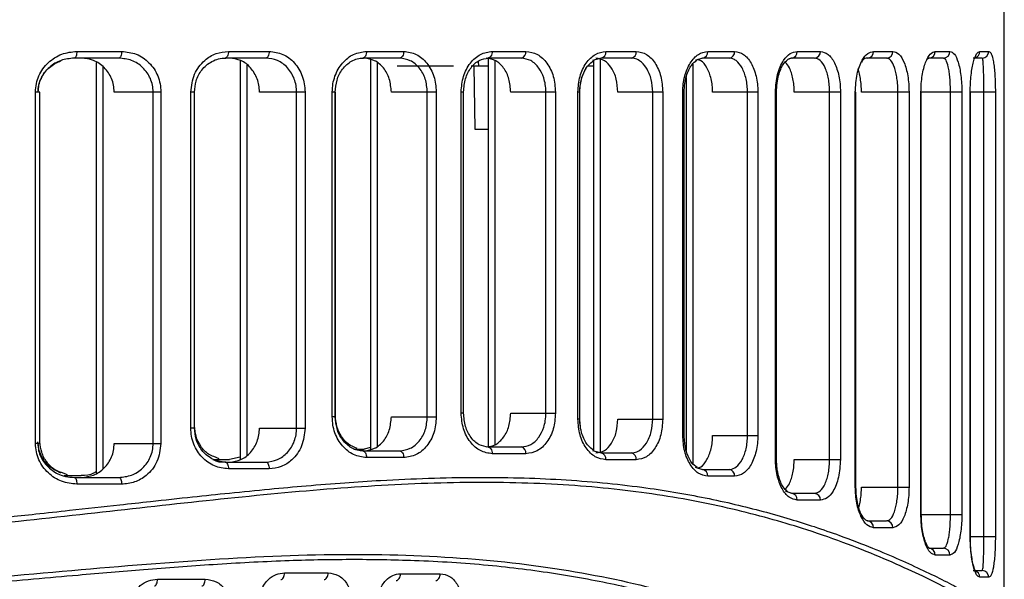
# Model space of a CAD drawing. Header units: millimetres. Extents: x 131 to 434, y 5 to 217.
# Tile 7 of 10: x 220 to 264, y 55 to 79. Entities that reach past the tile are written whole.
import ezdxf

# ---------------------------------------------------------------- set-up
doc = ezdxf.new("R2010")
doc.units = ezdxf.units.MM

msp = doc.modelspace()

# ---------------------------------------------------------------- linework, layer by layer
at = {"color": 7, "linetype": 'Continuous', "lineweight": 25}
for p, q in [((263.959, 53.121), (263.959, 83.181)), ((224.73, 77.681), (222.756, 77.681)), ((222.87, 77.981), (224.853, 77.981)), ((231.24, 77.681), (229.441, 77.681)), ((229.586, 77.981), (231.393, 77.981)), ((237.172, 77.681), (235.533, 77.681)), ((235.706, 77.981), (237.352, 77.981)), ((242.563, 77.681), (241.077, 77.681)), ((241.098, 77.681), (241.098, 60.466)), ((241.274, 77.981), (242.767, 77.981)), ((246.092, 77.681), (245.718, 77.572)), ((246.055, 77.67), (246.055, 60.211)), ((247.428, 77.681), (246.092, 77.681)), ((246.312, 77.981), (247.655, 77.981)), ((250.581, 77.681), (250.266, 77.575)), ((251.765, 77.681), (250.581, 77.681)), ((250.821, 77.981), (252.011, 77.981)), ((254.527, 77.681), (254.374, 77.62)), ((255.551, 77.681), (254.527, 77.681)), ((254.786, 77.981), (255.814, 77.981)), ((258.742, 77.681), (257.894, 77.681)), ((258.168, 77.981), (259.019, 77.981)), ((260.616, 77.681), (260.554, 77.639)), ((261.261, 77.681), (260.616, 77.681)), ((260.902, 77.981), (261.55, 77.981)), ((262.978, 77.681), (262.58, 77.681)), ((262.875, 77.981), (263.274, 77.981)), ((223.733, 77.492), (223.733, 59.307)), ((224.026, 77.297), (224.026, 59.502)), ((230.106, 77.577), (230.106, 59.902)), ((230.398, 77.375), (230.398, 60.104)), ((235.883, 77.612), (235.883, 60.363)), ((236.176, 77.474), (236.176, 60.501)), ((239.551, 77.331), (237.059, 77.331)), ((241.098, 77.331), (240.342, 77.331)), ((240.459, 77.331), (240.508, 74.531)), ((240.654, 77.542), (240.659, 77.331)), ((241.391, 77.576), (241.391, 60.571)), ((245.762, 77.331), (245.504, 77.331)), ((245.762, 77.584), (245.762, 60.297)), ((250.156, 77.417), (250.156, 59.736)), ((252.431, 77.331), (252.428, 77.331)), ((249.863, 76.821), (249.863, 60.331)), ((221.039, 60.618), (221.039, 76.181)), ((221.237, 76.181), (221.039, 76.181)), ((221.232, 60.618), (221.232, 76.181)), ((221.237, 60.7), (221.237, 76.181)), ((226.593, 76.181), (224.524, 76.181)), ((226.25, 60.618), (226.25, 76.181)), ((226.593, 76.181), (226.593, 60.618)), ((227.918, 61.298), (227.918, 76.181)), ((228.085, 76.181), (227.918, 76.181)), ((228.081, 61.298), (228.081, 76.181)), ((228.085, 61.408), (228.085, 76.181)), ((232.979, 76.181), (230.96, 76.181)), ((232.606, 61.298), (232.606, 76.181)), ((232.979, 76.181), (232.979, 61.298)), ((234.186, 61.794), (234.186, 76.181)), ((234.324, 76.181), (234.186, 76.181)), ((234.321, 61.794), (234.321, 76.181)), ((234.324, 61.873), (234.324, 76.181)), ((238.796, 76.181), (236.805, 76.181)), ((238.397, 61.794), (238.397, 76.181)), ((238.796, 76.181), (238.796, 61.794)), ((239.894, 61.966), (239.894, 76.181)), ((240.006, 76.181), (239.894, 76.181)), ((240.002, 61.966), (240.002, 76.181)), ((240.006, 61.984), (240.006, 76.181)), ((244.074, 76.181), (242.094, 76.181)), ((243.652, 61.966), (243.652, 76.181)), ((244.074, 76.181), (244.074, 61.966)), ((245.067, 61.7), (245.067, 76.181)), ((245.155, 76.181), (245.067, 76.181)), ((245.152, 61.7), (245.152, 76.181)), ((248.826, 76.181), (246.84, 76.181)), ((248.382, 61.7), (248.382, 76.181)), ((248.826, 76.181), (248.826, 61.7)), ((249.713, 60.972), (249.713, 76.181)), ((249.78, 76.181), (249.713, 76.181)), ((249.777, 60.972), (249.777, 76.181)), ((249.78, 60.925), (249.78, 76.181)), ((253.043, 76.181), (251.035, 76.181)), ((252.58, 60.972), (252.58, 76.181)), ((253.043, 76.181), (253.043, 60.972)), ((253.82, 59.914), (253.82, 76.181)), ((253.866, 76.181), (253.82, 76.181)), ((253.866, 59.914), (253.866, 76.181)), ((256.698, 76.181), (254.651, 76.181)), ((256.218, 59.914), (256.218, 76.181)), ((256.698, 76.181), (256.698, 59.914)), ((257.357, 58.691), (257.357, 76.181)), ((257.387, 76.181), (257.357, 76.181)), ((257.387, 58.691), (257.387, 76.181)), ((259.739, 76.181), (257.63, 76.181)), ((259.246, 58.691), (259.246, 76.181)), ((259.739, 76.181), (259.739, 58.691)), ((260.266, 57.481), (260.266, 76.181)), ((262.077, 76.181), (260.266, 76.181)), ((260.283, 57.481), (260.283, 76.181)), ((261.574, 57.481), (261.574, 76.181)), ((262.077, 76.181), (262.077, 57.481)), ((262.449, 56.496), (262.449, 76.181)), ((263.563, 76.181), (262.449, 76.181)), ((262.456, 56.496), (262.456, 76.181)), ((263.052, 56.496), (263.052, 76.181)), ((263.563, 76.181), (263.563, 56.496)), ((240.508, 74.531), (241.101, 74.531)), ((240.002, 61.966), (239.894, 61.966)), ((240.006, 61.984), (240.002, 61.984)), ((242.094, 61.966), (244.074, 61.966)), ((234.321, 61.794), (234.186, 61.794)), ((234.321, 61.873), (234.324, 61.873)), ((236.805, 61.794), (238.796, 61.794)), ((245.152, 61.7), (245.067, 61.7)), ((245.067, 61.675), (245.067, 61.7)), ((245.179, 61.356), (245.155, 61.675)), ((246.84, 61.7), (248.826, 61.7)), ((228.081, 61.298), (227.918, 61.298)), ((228.081, 61.408), (228.085, 61.408)), ((230.96, 61.298), (232.979, 61.298)), ((221.237, 60.7), (221.232, 60.7)), ((249.777, 60.972), (249.713, 60.972)), ((249.795, 60.72), (249.777, 60.972)), ((251.035, 60.972), (253.043, 60.972)), ((221.232, 60.618), (221.039, 60.618)), ((224.524, 60.618), (226.593, 60.618)), ((235.137, 60.373), (235.604, 60.373)), ((235.533, 60.294), (237.172, 60.294)), ((235.886, 60.443), (235.604, 60.373)), ((241.077, 60.466), (242.563, 60.466)), ((245.718, 60.31), (246.092, 60.2)), ((246.092, 60.2), (247.428, 60.2)), ((228.905, 59.908), (229.636, 59.908)), ((229.171, 59.936), (228.936, 60.042)), ((229.441, 59.798), (231.24, 59.798)), ((230.109, 60.012), (229.636, 59.908)), ((237.352, 59.994), (235.706, 59.994)), ((242.767, 60.166), (241.274, 60.166)), ((247.655, 59.9), (246.312, 59.9)), ((253.866, 59.914), (253.82, 59.914)), ((254.651, 59.914), (256.698, 59.914)), ((222.46, 59.226), (222.19, 59.334)), ((231.393, 59.498), (229.586, 59.498)), ((250.265, 59.578), (250.581, 59.472)), ((250.581, 59.472), (251.765, 59.472)), ((222.313, 59.2), (223.067, 59.2)), ((222.756, 59.118), (224.73, 59.118)), ((252.011, 59.172), (250.821, 59.172)), ((224.853, 58.818), (222.87, 58.818)), ((254.255, 58.522), (254.527, 58.414)), ((257.387, 58.691), (257.357, 58.691)), ((257.63, 58.691), (259.739, 58.691)), ((254.527, 58.414), (255.551, 58.414)), ((255.814, 58.114), (254.786, 58.114)), ((257.894, 57.191), (258.742, 57.191)), ((260.266, 57.481), (262.077, 57.481)), ((259.019, 56.891), (258.168, 56.891)), ((262.449, 56.496), (263.563, 56.496)), ((260.616, 55.981), (261.261, 55.981)), ((261.55, 55.681), (260.902, 55.681)), ((262.58, 54.996), (262.978, 54.996)), ((226.447, 54.615), (228.558, 54.615)), ((232.07, 54.897), (234.001, 54.897)), ((237.21, 54.856), (238.971, 54.856)), ((263.274, 54.696), (262.875, 54.696))]:
    msp.add_line(p, q, dxfattribs=at)
at = {"color": 7, "linetype": 'Continuous', "lineweight": 25, "flags": 128}
for points in [[(222.87, 77.981), (222.868, 77.923), (222.861, 77.866), (222.851, 77.814), (222.837, 77.769), (222.819, 77.732), (222.799, 77.704), (222.778, 77.687), (222.756, 77.681)], [(224.853, 77.981), (224.851, 77.923), (224.844, 77.866), (224.833, 77.814), (224.817, 77.769), (224.798, 77.732), (224.777, 77.704), (224.754, 77.687), (224.73, 77.681)], [(229.586, 77.981), (229.583, 77.923), (229.575, 77.866), (229.561, 77.814), (229.543, 77.769), (229.521, 77.732), (229.496, 77.704), (229.469, 77.687), (229.441, 77.681)], [(231.393, 77.981), (231.39, 77.923), (231.381, 77.866), (231.367, 77.814), (231.348, 77.769), (231.325, 77.732), (231.298, 77.704), (231.27, 77.687), (231.24, 77.681)], [(235.706, 77.981), (235.703, 77.923), (235.693, 77.866), (235.677, 77.814), (235.655, 77.769), (235.629, 77.732), (235.599, 77.704), (235.567, 77.687), (235.533, 77.681)], [(237.352, 77.981), (237.349, 77.923), (237.338, 77.866), (237.322, 77.814), (237.299, 77.769), (237.272, 77.732), (237.241, 77.704), (237.207, 77.687), (237.172, 77.681)], [(241.274, 77.981), (241.271, 77.923), (241.259, 77.866), (241.241, 77.814), (241.217, 77.769), (241.187, 77.732), (241.152, 77.704), (241.115, 77.687), (241.077, 77.681)], [(235.533, 60.294), (235.567, 60.288), (235.599, 60.271), (235.629, 60.243), (235.655, 60.206), (235.677, 60.16), (235.693, 60.108), (235.703, 60.052), (235.706, 59.994)], [(237.172, 60.294), (237.207, 60.288), (237.241, 60.271), (237.272, 60.243), (237.299, 60.206), (237.322, 60.16), (237.338, 60.108), (237.349, 60.052), (237.352, 59.994)], [(241.077, 60.466), (241.115, 60.46), (241.152, 60.443), (241.187, 60.415), (241.217, 60.378), (241.241, 60.333), (241.259, 60.281), (241.271, 60.224), (241.274, 60.166)], [(229.441, 59.798), (229.469, 59.792), (229.496, 59.775), (229.521, 59.747), (229.543, 59.71), (229.561, 59.665), (229.575, 59.613), (229.583, 59.556), (229.586, 59.498)], [(231.24, 59.798), (231.27, 59.792), (231.298, 59.775), (231.325, 59.747), (231.348, 59.71), (231.367, 59.665), (231.381, 59.613), (231.39, 59.556), (231.393, 59.498)], [(222.756, 59.118), (222.778, 59.112), (222.799, 59.095), (222.819, 59.067), (222.837, 59.03), (222.851, 58.984), (222.861, 58.933), (222.868, 58.876), (222.87, 58.818)], [(224.73, 59.118), (224.754, 59.112), (224.777, 59.095), (224.798, 59.067), (224.817, 59.03), (224.833, 58.984), (224.844, 58.933), (224.851, 58.876), (224.853, 58.818)], [(226.308, 54.315), (226.335, 54.321), (226.361, 54.338), (226.385, 54.366), (226.406, 54.403), (226.423, 54.448), (226.436, 54.5), (226.444, 54.557), (226.447, 54.615)], [(228.408, 54.315), (228.437, 54.321), (228.465, 54.338), (228.491, 54.366), (228.514, 54.403), (228.532, 54.448), (228.546, 54.5), (228.555, 54.557), (228.558, 54.615)], [(231.904, 54.597), (231.936, 54.602), (231.967, 54.62), (231.996, 54.647), (232.021, 54.685), (232.042, 54.73), (232.057, 54.782), (232.067, 54.838), (232.07, 54.897)], [(233.825, 54.597), (233.86, 54.602), (233.893, 54.62), (233.923, 54.647), (233.949, 54.685), (233.971, 54.73), (233.988, 54.782), (233.998, 54.838), (234.001, 54.897)], [(237.019, 54.556), (237.057, 54.562), (237.092, 54.579), (237.125, 54.607), (237.154, 54.644), (237.178, 54.69), (237.196, 54.741), (237.206, 54.798), (237.21, 54.856)], [(238.772, 54.556), (238.811, 54.562), (238.848, 54.579), (238.883, 54.607), (238.913, 54.644), (238.938, 54.69), (238.956, 54.741), (238.967, 54.798), (238.971, 54.856)]]:
    msp.add_lwpolyline(points, dxfattribs=at)
at = {"color": 7, "linetype": 'Continuous', "lineweight": 25}
for centre, radius, start, end in [((242.504, 77.941), 0.266, 282.7896, 8.6749), ((246.045, 77.947), 0.27, 280.0385, 7.3571), ((247.386, 77.949), 0.271, 279.072, 6.8354), ((250.547, 77.954), 0.275, 276.9434, 5.5668), ((251.735, 77.957), 0.277, 276.1952, 5.0789), ((254.505, 77.962), 0.282, 274.5512, 3.9224), ((255.531, 77.964), 0.283, 273.9763, 3.4887), ((257.881, 77.969), 0.288, 272.7251, 2.4877), ((258.73, 77.97), 0.29, 272.2942, 2.1237), ((260.609, 77.974), 0.293, 271.3794, 1.3159), ((261.255, 77.976), 0.295, 271.0764, 1.0374), ((262.576, 77.979), 0.299, 287.7722, 0.3656), ((262.976, 77.98), 0.298, 270.298, 0.2949), ((242.504, 60.206), 0.266, 351.3251, 77.2104), ((246.045, 59.934), 0.27, 352.6429, 79.9615), ((247.386, 59.932), 0.271, 353.1646, 80.928), ((250.547, 59.198), 0.275, 354.4332, 83.0566), ((251.735, 59.196), 0.277, 354.9211, 83.8048), ((254.505, 58.133), 0.282, 356.0776, 85.4488), ((255.531, 58.131), 0.283, 356.5113, 86.0237), ((257.881, 56.903), 0.288, 357.5123, 87.2749), ((258.73, 56.902), 0.29, 357.8763, 87.7058), ((260.609, 55.688), 0.293, 358.6841, 88.6206), ((261.255, 55.687), 0.295, 358.9626, 88.9236), ((262.575, 54.697), 0.3, 359.7301, 73.081), ((262.976, 54.697), 0.298, 359.7051, 89.702)]:
    msp.add_arc(centre, radius, start, end, dxfattribs=at)
for points, knots in [([(221.039, 76.181), (221.046, 76.306), (221.062, 76.553), (221.182, 76.903), (221.362, 77.22), (221.679, 77.577), (222.186, 77.907), (222.642, 77.957), (222.87, 77.981)], [0, 0, 0, 0, 0.126194, 0.250903, 0.374859, 0.501165, 0.750444, 1, 1, 1, 1]), ([(222.756, 77.681), (222.557, 77.661), (222.161, 77.621), (221.714, 77.35), (221.434, 77.053), (221.272, 76.786), (221.165, 76.493), (221.151, 76.284), (221.145, 76.181)], [0, 0, 0, 0, 0.249627, 0.498962, 0.62912, 0.749174, 0.876447, 1, 1, 1, 1]), ([(224.524, 76.181), (224.519, 76.283), (224.508, 76.486), (224.416, 76.777), (224.275, 77.041), (224.026, 77.341), (223.621, 77.619), (223.249, 77.66), (223.063, 77.681)], [0, 0, 0, 0, 0.1249408, 0.2505237, 0.3757063, 0.5007861, 0.7499874, 1, 1, 1, 1]), ([(226.25, 76.181), (226.244, 76.283), (226.232, 76.488), (226.136, 76.779), (225.988, 77.045), (225.729, 77.345), (225.306, 77.621), (224.922, 77.661), (224.73, 77.681)], [0, 0, 0, 0, 0.124137, 0.25043, 0.37237, 0.500658, 0.74989, 1, 1, 1, 1]), ([(224.853, 77.981), (225.076, 77.956), (225.519, 77.907), (226.001, 77.572), (226.298, 77.212), (226.464, 76.895), (226.573, 76.547), (226.587, 76.303), (226.593, 76.181)], [0, 0, 0, 0, 0.250028, 0.499207, 0.625057, 0.749492, 0.875038, 1, 1, 1, 1]), ([(227.918, 76.181), (227.952, 76.452), (228.02, 76.994), (228.482, 77.58), (229.026, 77.921), (229.399, 77.961), (229.586, 77.981)], [0, 0, 0, 0, 0.279835, 0.559331, 0.779532, 1, 1, 1, 1]), ([(228.081, 76.181), (228.095, 76.346), (228.127, 76.701), (228.346, 77.101), (228.605, 77.374), (228.856, 77.545), (229.149, 77.664), (229.359, 77.679), (229.467, 77.686)], [0, 0, 0, 0, 0.202722, 0.435479, 0.564525, 0.701464, 0.846898, 1, 1, 1, 1]), ([(230.96, 76.181), (230.955, 76.281), (230.945, 76.48), (230.838, 76.861), (230.591, 77.276), (230.149, 77.616), (229.805, 77.659), (229.632, 77.681)], [0, 0, 0, 0, 0.125306, 0.250886, 0.500262, 0.749666, 1, 1, 1, 1]), ([(232.606, 76.181), (232.601, 76.278), (232.591, 76.474), (232.511, 76.758), (232.383, 77.026), (232.152, 77.332), (231.77, 77.617), (231.417, 77.66), (231.24, 77.681)], [0, 0, 0, 0, 0.120987, 0.244575, 0.371084, 0.500812, 0.749925, 1, 1, 1, 1]), ([(231.393, 77.981), (231.599, 77.955), (232.01, 77.903), (232.537, 77.496), (232.833, 76.998), (232.961, 76.541), (232.973, 76.301), (232.979, 76.181)], [0, 0, 0, 0, 0.2503485, 0.4997553, 0.7491217, 0.8746862, 1, 1, 1, 1]), ([(234.186, 76.181), (234.192, 76.301), (234.204, 76.54), (234.328, 76.996), (234.614, 77.492), (235.12, 77.902), (235.511, 77.955), (235.706, 77.981)], [0, 0, 0, 0, 0.126149, 0.251404, 0.500719, 0.750246, 1, 1, 1, 1]), ([(234.321, 76.181), (234.336, 76.358), (234.367, 76.726), (234.624, 77.225), (234.963, 77.527), (235.294, 77.667), (235.473, 77.68), (235.565, 77.686)], [0, 0, 0, 0, 0.21903, 0.457955, 0.717726, 0.856355, 1, 1, 1, 1]), ([(236.805, 76.181), (236.787, 76.379), (236.751, 76.773), (236.473, 77.269), (236.075, 77.614), (235.759, 77.659), (235.6, 77.681)], [0, 0, 0, 0, 0.249965, 0.499719, 0.749401, 1, 1, 1, 1]), ([(238.397, 76.181), (238.38, 76.377), (238.353, 76.672), (238.199, 77.02), (237.996, 77.325), (237.655, 77.615), (237.333, 77.659), (237.172, 77.681)], [0, 0, 0, 0, 0.2466927, 0.3727515, 0.5003322, 0.7497016, 1, 1, 1, 1]), ([(237.352, 77.981), (237.542, 77.954), (237.921, 77.901), (238.397, 77.488), (238.73, 76.893), (238.774, 76.419), (238.796, 76.181)], [0, 0, 0, 0, 0.250619, 0.50031, 0.750053, 1, 1, 1, 1]), ([(239.894, 76.181), (239.915, 76.418), (239.958, 76.892), (240.282, 77.487), (240.739, 77.901), (241.096, 77.954), (241.274, 77.981)], [0, 0, 0, 0, 0.250516, 0.500168, 0.749972, 1, 1, 1, 1]), ([(240.002, 76.181), (240.02, 76.383), (240.055, 76.786), (240.318, 77.284), (240.687, 77.627), (240.971, 77.666), (241.113, 77.686)], [0, 0, 0, 0, 0.250628, 0.500257, 0.749966, 1, 1, 1, 1]), ([(242.094, 76.181), (242.078, 76.378), (242.046, 76.771), (241.796, 77.266), (241.438, 77.613), (241.15, 77.659), (241.006, 77.681)], [0, 0, 0, 0, 0.249996, 0.499774, 0.749441, 1, 1, 1, 1]), ([(243.652, 76.181), (243.647, 76.294), (243.637, 76.51), (243.543, 76.883), (243.345, 77.279), (242.994, 77.614), (242.706, 77.659), (242.563, 77.681)], [0, 0, 0, 0, 0.143934, 0.275488, 0.500527, 0.752112, 1, 1, 1, 1]), ([(242.767, 77.981), (242.94, 77.954), (243.286, 77.9), (243.716, 77.485), (244.016, 76.89), (244.055, 76.418), (244.074, 76.181)], [0, 0, 0, 0, 0.250582, 0.50026, 0.750025, 1, 1, 1, 1]), ([(245.067, 76.181), (245.086, 76.418), (245.124, 76.891), (245.417, 77.486), (245.829, 77.901), (246.151, 77.954), (246.312, 77.981)], [0, 0, 0, 0, 0.250533, 0.50019, 0.74998, 1, 1, 1, 1]), ([(246.84, 76.181), (246.825, 76.378), (246.797, 76.772), (246.574, 77.267), (246.254, 77.613), (245.997, 77.659), (245.869, 77.681)], [0, 0, 0, 0, 0.249982, 0.499757, 0.749433, 1, 1, 1, 1]), ([(248.382, 76.181), (248.37, 76.368), (248.351, 76.656), (248.235, 77.006), (248.076, 77.321), (247.846, 77.561), (247.602, 77.669), (247.475, 77.678), (247.428, 77.681)], [0, 0, 0, 0, 0.2364277, 0.3648843, 0.4998745, 0.7489339, 0.9073937, 1, 1, 1, 1]), ([(247.655, 77.981), (247.81, 77.954), (248.119, 77.9), (248.505, 77.486), (248.774, 76.891), (248.809, 76.418), (248.826, 76.181)], [0, 0, 0, 0, 0.250589, 0.500277, 0.75004, 1, 1, 1, 1]), ([(249.713, 76.181), (249.717, 76.3), (249.726, 76.538), (249.816, 76.993), (250.024, 77.49), (250.395, 77.901), (250.679, 77.955), (250.821, 77.981)], [0, 0, 0, 0, 0.126162, 0.251437, 0.50077, 0.750259, 1, 1, 1, 1]), ([(252.58, 76.181), (252.577, 76.28), (252.571, 76.478), (252.507, 76.858), (252.357, 77.276), (252.131, 77.55), (251.945, 77.652), (251.838, 77.678), (251.783, 77.68), (251.765, 77.681)], [0, 0, 0, 0, 0.123938, 0.250536, 0.499627, 0.748725, 0.873882, 0.956399, 1, 1, 1, 1]), ([(252.011, 77.981), (252.147, 77.955), (252.418, 77.901), (252.76, 77.491), (252.95, 76.994), (253.032, 76.539), (253.039, 76.3), (253.043, 76.181)], [0, 0, 0, 0, 0.250306, 0.499703, 0.749114, 0.874686, 1, 1, 1, 1]), ([(253.82, 76.181), (253.84, 76.45), (253.878, 76.988), (254.146, 77.578), (254.463, 77.921), (254.678, 77.961), (254.786, 77.981)], [0, 0, 0, 0, 0.2799507, 0.5594257, 0.7796066, 1, 1, 1, 1]), ([(254.353, 77.599), (254.365, 77.612), (254.441, 77.696), (254.513, 77.691), (254.574, 77.686)], [0, 0, 0, 0, 0.153178, 1, 1, 1, 1]), ([(256.218, 76.181), (256.216, 76.281), (256.211, 76.484), (256.17, 76.771), (256.108, 77.036), (255.996, 77.336), (255.812, 77.618), (255.638, 77.66), (255.551, 77.681)], [0, 0, 0, 0, 0.1237488, 0.2504619, 0.3711677, 0.5007347, 0.7499294, 1, 1, 1, 1]), ([(255.814, 77.981), (255.929, 77.955), (256.16, 77.904), (256.403, 77.565), (256.551, 77.205), (256.634, 76.889), (256.688, 76.544), (256.694, 76.302), (256.698, 76.181)], [0, 0, 0, 0, 0.2500113, 0.4991563, 0.6249439, 0.7494725, 0.8750293, 1, 1, 1, 1]), ([(257.357, 76.181), (257.374, 76.455), (257.409, 77.003), (257.639, 77.589), (257.904, 77.923), (258.08, 77.962), (258.168, 77.981)], [0, 0, 0, 0, 0.279826, 0.559323, 0.779515, 1, 1, 1, 1]), ([(257.894, 77.681), (257.82, 77.674), (257.73, 77.666), (257.652, 77.532), (257.638, 77.508)], [0, 0, 0, 0, 0.819182, 1, 1, 1, 1]), ([(259.246, 76.181), (259.244, 76.284), (259.24, 76.493), (259.208, 76.786), (259.16, 77.052), (259.075, 77.351), (258.97, 77.544), (258.85, 77.66), (258.784, 77.673), (258.742, 77.681)], [0, 0, 0, 0, 0.123188, 0.250128, 0.370057, 0.500178, 0.749379, 0.837578, 1, 1, 1, 1]), ([(259.019, 77.981), (259.112, 77.957), (259.297, 77.907), (259.495, 77.577), (259.617, 77.22), (259.685, 76.902), (259.73, 76.551), (259.736, 76.304), (259.739, 76.181)], [0, 0, 0, 0, 0.2499182, 0.4992265, 0.6255559, 0.7495385, 0.8753408, 1, 1, 1, 1]), ([(260.266, 76.181), (260.269, 76.307), (260.275, 76.559), (260.319, 76.914), (260.384, 77.233), (260.497, 77.589), (260.675, 77.911), (260.826, 77.958), (260.902, 77.981)], [0, 0, 0, 0, 0.12611, 0.251007, 0.374815, 0.501351, 0.750428, 1, 1, 1, 1]), ([(261.574, 76.181), (261.572, 76.288), (261.57, 76.507), (261.55, 76.807), (261.519, 77.076), (261.466, 77.37), (261.402, 77.553), (261.328, 77.662), (261.287, 77.674), (261.261, 77.681)], [0, 0, 0, 0, 0.1223763, 0.2499773, 0.3688734, 0.5002236, 0.7498859, 0.8400243, 1, 1, 1, 1]), ([(261.55, 77.981), (261.617, 77.958), (261.751, 77.911), (261.895, 77.595), (261.985, 77.241), (262.037, 76.921), (262.071, 76.563), (262.075, 76.308), (262.077, 76.181)], [0, 0, 0, 0, 0.249475, 0.499165, 0.626383, 0.749621, 0.87586, 1, 1, 1, 1]), ([(262.449, 76.181), (262.451, 76.313), (262.456, 76.574), (262.488, 76.94), (262.535, 77.261), (262.614, 77.613), (262.732, 77.917), (262.827, 77.96), (262.875, 77.981)], [0, 0, 0, 0, 0.126119, 0.250731, 0.376133, 0.501711, 0.751229, 1, 1, 1, 1]), ([(263.052, 76.181), (263.052, 76.294), (263.052, 76.527), (263.048, 76.837), (263.043, 77.107), (263.033, 77.392), (263.017, 77.563), (262.999, 77.663), (262.986, 77.674), (262.978, 77.681)], [0, 0, 0, 0, 0.120802, 0.249513, 0.366952, 0.500088, 0.74979, 0.839577, 1, 1, 1, 1]), ([(263.274, 77.981), (263.312, 77.96), (263.387, 77.916), (263.464, 77.617), (263.512, 77.271), (263.54, 76.949), (263.559, 76.582), (263.562, 76.313), (263.563, 76.181)], [0, 0, 0, 0, 0.249619, 0.499314, 0.62784, 0.750004, 0.876904, 1, 1, 1, 1]), ([(221.149, 76.181), (221.156, 76.284), (221.169, 76.493), (221.276, 76.785), (221.438, 77.051), (221.714, 77.352), (221.986, 77.484), (222.164, 77.571)], [0, 0, 0, 0, 0.165548, 0.336084, 0.497266, 0.672054, 1, 1, 1, 1]), ([(245.152, 76.181), (245.157, 76.295), (245.167, 76.519), (245.241, 76.831), (245.349, 77.1), (245.522, 77.393), (245.688, 77.515), (245.795, 77.594)], [0, 0, 0, 0, 0.1839205, 0.3609354, 0.5323093, 0.6979646, 1, 1, 1, 1]), ([(245.155, 76.181), (245.16, 76.293), (245.17, 76.51), (245.251, 76.884), (245.363, 77.094), (245.433, 77.226)], [0, 0, 0, 0, 0.2859223, 0.5545725, 1, 1, 1, 1]), ([(249.777, 76.181), (249.782, 76.308), (249.793, 76.553), (249.869, 76.887), (249.976, 77.162), (250.132, 77.432), (250.267, 77.536), (250.352, 77.6)], [0, 0, 0, 0, 0.199291, 0.386474, 0.56349, 0.729538, 1, 1, 1, 1]), ([(251.035, 76.181), (251.032, 76.28), (251.026, 76.478), (250.959, 76.858), (250.801, 77.266), (250.579, 77.562), (250.424, 77.602), (250.38, 77.614)], [0, 0, 0, 0, 0.147401, 0.295098, 0.588462, 0.881788, 1, 1, 1, 1]), ([(253.866, 76.181), (253.871, 76.313), (253.881, 76.569), (253.952, 76.913), (254.048, 77.19), (254.181, 77.45), (254.289, 77.543), (254.353, 77.599)], [0, 0, 0, 0, 0.2051459, 0.3968673, 0.5770583, 0.7453692, 1, 1, 1, 1]), ([(254.651, 76.181), (254.648, 76.282), (254.643, 76.483), (254.598, 76.771), (254.53, 77.032), (254.426, 77.305), (254.323, 77.422), (254.261, 77.492)], [0, 0, 0, 0, 0.181683, 0.364225, 0.546271, 0.728084, 1, 1, 1, 1]), ([(257.63, 76.181), (257.628, 76.284), (257.623, 76.49), (257.586, 76.782), (257.536, 77.03), (257.491, 77.157), (257.471, 77.213)], [0, 0, 0, 0, 0.264238, 0.530979, 0.796224, 1, 1, 1, 1]), ([(241.274, 60.166), (241.095, 60.193), (240.738, 60.247), (240.281, 60.661), (239.957, 61.256), (239.915, 61.729), (239.894, 61.966)], [0, 0, 0, 0, 0.250588, 0.500275, 0.750039, 1, 1, 1, 1]), ([(241.113, 60.461), (240.971, 60.481), (240.687, 60.52), (240.318, 60.864), (240.055, 61.362), (240.02, 61.765), (240.002, 61.966)], [0, 0, 0, 0, 0.250398, 0.499959, 0.74978, 1, 1, 1, 1]), ([(241.006, 60.466), (241.15, 60.488), (241.437, 60.534), (241.796, 60.88), (242.045, 61.376), (242.078, 61.769), (242.094, 61.966)], [0, 0, 0, 0, 0.249998, 0.499776, 0.749443, 1, 1, 1, 1]), ([(242.563, 60.466), (242.706, 60.488), (242.994, 60.533), (243.345, 60.868), (243.543, 61.264), (243.637, 61.637), (243.647, 61.853), (243.652, 61.966)], [0, 0, 0, 0, 0.247671, 0.499021, 0.72423, 0.855911, 1, 1, 1, 1]), ([(244.074, 61.966), (244.055, 61.729), (244.016, 61.256), (243.715, 60.661), (243.285, 60.247), (242.94, 60.193), (242.767, 60.166)], [0, 0, 0, 0, 0.250534, 0.50019, 0.74998, 1, 1, 1, 1]), ([(235.706, 59.994), (235.51, 60.02), (235.12, 60.074), (234.613, 60.484), (234.327, 60.981), (234.203, 61.436), (234.192, 61.675), (234.186, 61.794)], [0, 0, 0, 0, 0.250305, 0.499701, 0.749113, 0.874681, 1, 1, 1, 1]), ([(235.565, 60.289), (235.473, 60.295), (235.293, 60.308), (234.962, 60.448), (234.624, 60.751), (234.367, 61.249), (234.336, 61.618), (234.321, 61.794)], [0, 0, 0, 0, 0.144174, 0.282523, 0.542406, 0.781451, 1, 1, 1, 1]), ([(235.288, 60.402), (235.155, 60.454), (234.894, 60.558), (234.582, 60.91), (234.366, 61.359), (234.338, 61.703), (234.324, 61.873)], [0, 0, 0, 0, 0.2591201, 0.5117848, 0.7583995, 1, 1, 1, 1]), ([(235.6, 60.294), (235.758, 60.316), (236.075, 60.36), (236.472, 60.705), (236.75, 61.201), (236.787, 61.596), (236.805, 61.794)], [0, 0, 0, 0, 0.250033, 0.499823, 0.749477, 1, 1, 1, 1]), ([(237.172, 60.294), (237.333, 60.316), (237.654, 60.36), (237.996, 60.649), (238.198, 60.954), (238.353, 61.303), (238.38, 61.598), (238.397, 61.794)], [0, 0, 0, 0, 0.24973, 0.499208, 0.626904, 0.753079, 1, 1, 1, 1]), ([(238.796, 61.794), (238.774, 61.556), (238.73, 61.081), (238.396, 60.485), (237.92, 60.073), (237.541, 60.02), (237.352, 59.994)], [0, 0, 0, 0, 0.250504, 0.500149, 0.749949, 1, 1, 1, 1]), ([(246.312, 59.9), (246.151, 59.927), (245.829, 59.981), (245.416, 60.396), (245.124, 60.991), (245.086, 61.463), (245.067, 61.7)], [0, 0, 0, 0, 0.250582, 0.500261, 0.750026, 1, 1, 1, 1]), ([(245.794, 60.287), (245.687, 60.367), (245.522, 60.489), (245.348, 60.781), (245.24, 61.051), (245.167, 61.363), (245.157, 61.586), (245.152, 61.7)], [0, 0, 0, 0, 0.302079, 0.468243, 0.639315, 0.816789, 1, 1, 1, 1]), ([(245.869, 60.2), (245.997, 60.222), (246.254, 60.267), (246.573, 60.613), (246.796, 61.109), (246.825, 61.503), (246.84, 61.7)], [0, 0, 0, 0, 0.250008, 0.4998, 0.749462, 1, 1, 1, 1]), ([(247.428, 60.2), (247.475, 60.203), (247.602, 60.212), (247.845, 60.32), (248.076, 60.56), (248.235, 60.874), (248.351, 61.225), (248.37, 61.513), (248.382, 61.7)], [0, 0, 0, 0, 0.092619, 0.250502, 0.499678, 0.634803, 0.763379, 1, 1, 1, 1]), ([(248.826, 61.7), (248.809, 61.463), (248.774, 60.989), (248.504, 60.394), (248.119, 59.98), (247.809, 59.927), (247.655, 59.9)], [0, 0, 0, 0, 0.250514, 0.500166, 0.749971, 1, 1, 1, 1]), ([(229.586, 59.498), (229.374, 59.524), (228.95, 59.575), (228.487, 59.915), (228.203, 60.274), (228.043, 60.591), (227.937, 60.936), (227.925, 61.177), (227.918, 61.298)], [0, 0, 0, 0, 0.250012, 0.499153, 0.624925, 0.74947, 0.875021, 1, 1, 1, 1]), ([(229.467, 59.793), (229.359, 59.801), (229.148, 59.816), (228.855, 59.935), (228.604, 60.106), (228.345, 60.38), (228.127, 60.78), (228.095, 61.133), (228.081, 61.298)], [0, 0, 0, 0, 0.153675, 0.298953, 0.436237, 0.565188, 0.797924, 1, 1, 1, 1]), ([(228.936, 60.042), (228.858, 60.072), (228.633, 60.158), (228.353, 60.477), (228.126, 60.919), (228.098, 61.249), (228.085, 61.408)], [0, 0, 0, 0, 0.158758, 0.45981, 0.739633, 1, 1, 1, 1]), ([(229.632, 59.798), (229.805, 59.82), (230.149, 59.863), (230.59, 60.202), (230.838, 60.616), (230.945, 60.998), (230.955, 61.198), (230.96, 61.298)], [0, 0, 0, 0, 0.249782, 0.499287, 0.748598, 0.873863, 1, 1, 1, 1]), ([(231.24, 59.798), (231.416, 59.819), (231.769, 59.862), (232.151, 60.147), (232.383, 60.452), (232.511, 60.72), (232.591, 61.005), (232.601, 61.201), (232.606, 61.298)], [0, 0, 0, 0, 0.249506, 0.498713, 0.628566, 0.755195, 0.8789, 1, 1, 1, 1]), ([(232.979, 61.298), (232.948, 61.029), (232.886, 60.491), (232.456, 59.902), (231.936, 59.558), (231.574, 59.518), (231.393, 59.498)], [0, 0, 0, 0, 0.279954, 0.559429, 0.779608, 1, 1, 1, 1]), ([(222.166, 59.309), (221.988, 59.396), (221.715, 59.528), (221.439, 59.829), (221.276, 60.095), (221.17, 60.387), (221.156, 60.597), (221.149, 60.7)], [0, 0, 0, 0, 0.327942, 0.502527, 0.663559, 0.834274, 1, 1, 1, 1]), ([(222.19, 59.334), (222.105, 59.363), (221.857, 59.447), (221.541, 59.762), (221.284, 60.207), (221.252, 60.54), (221.237, 60.7)], [0, 0, 0, 0, 0.157665, 0.462073, 0.741909, 1, 1, 1, 1]), ([(250.821, 59.172), (250.679, 59.198), (250.394, 59.252), (250.026, 59.664), (249.764, 60.26), (249.73, 60.734), (249.713, 60.972)], [0, 0, 0, 0, 0.2506209, 0.5003133, 0.7500554, 1, 1, 1, 1]), ([(250.351, 59.554), (250.267, 59.618), (250.131, 59.721), (249.975, 59.992), (249.871, 60.268), (249.807, 60.52), (249.798, 60.679), (249.795, 60.72)], [0, 0, 0, 0, 0.312293, 0.504564, 0.708598, 0.92527, 1, 1, 1, 1]), ([(250.38, 59.539), (250.424, 59.551), (250.579, 59.591), (250.8, 59.886), (250.958, 60.293), (251.025, 60.674), (251.032, 60.872), (251.035, 60.972)], [0, 0, 0, 0, 0.11721, 0.410805, 0.704174, 0.851564, 1, 1, 1, 1]), ([(251.765, 59.472), (251.784, 59.472), (251.891, 59.477), (252.102, 59.568), (252.356, 59.875), (252.507, 60.294), (252.571, 60.674), (252.577, 60.873), (252.58, 60.972)], [0, 0, 0, 0, 0.0440406, 0.2502538, 0.4996256, 0.7487655, 0.8757126, 1, 1, 1, 1]), ([(253.043, 60.972), (253.039, 60.852), (253.031, 60.613), (252.949, 60.157), (252.759, 59.661), (252.417, 59.251), (252.146, 59.198), (252.011, 59.172)], [0, 0, 0, 0, 0.126148, 0.251402, 0.500716, 0.750244, 1, 1, 1, 1]), ([(222.87, 58.818), (222.642, 58.842), (222.185, 58.892), (221.678, 59.222), (221.361, 59.58), (221.181, 59.898), (221.061, 60.248), (221.046, 60.495), (221.039, 60.618)], [0, 0, 0, 0, 0.2499258, 0.4992251, 0.6255296, 0.7495357, 0.8753264, 1, 1, 1, 1]), ([(221.145, 60.618), (221.151, 60.515), (221.165, 60.306), (221.271, 60.014), (221.434, 59.748), (221.713, 59.448), (222.046, 59.255), (222.428, 59.139), (222.627, 59.126), (222.756, 59.118)], [0, 0, 0, 0, 0.1232096, 0.2501327, 0.3700928, 0.5001799, 0.7493693, 0.8374244, 1, 1, 1, 1]), ([(223.063, 59.118), (223.249, 59.138), (223.621, 59.179), (224.026, 59.458), (224.275, 59.757), (224.415, 60.022), (224.507, 60.312), (224.519, 60.516), (224.524, 60.618)], [0, 0, 0, 0, 0.249528, 0.498724, 0.624589, 0.749006, 0.874132, 1, 1, 1, 1]), ([(224.73, 59.118), (224.922, 59.138), (225.305, 59.178), (225.728, 59.453), (225.988, 59.753), (226.135, 60.019), (226.232, 60.31), (226.244, 60.516), (226.25, 60.618)], [0, 0, 0, 0, 0.249589, 0.498822, 0.627094, 0.749048, 0.875598, 1, 1, 1, 1]), ([(226.593, 60.618), (226.558, 60.344), (226.488, 59.797), (226.007, 59.21), (225.439, 58.876), (225.049, 58.837), (224.853, 58.818)], [0, 0, 0, 0, 0.279831, 0.559327, 0.779515, 1, 1, 1, 1]), ([(228.901, 59.908), (228.902, 59.908), (229.059, 59.802), (229.25, 59.8), (229.441, 59.798)], [0, 0, 0, 0, 0.003656, 1, 1, 1, 1]), ([(254.786, 58.114), (254.663, 58.14), (254.419, 58.191), (254.149, 58.533), (253.984, 58.895), (253.892, 59.211), (253.831, 59.554), (253.824, 59.794), (253.82, 59.914)], [0, 0, 0, 0, 0.250031, 0.499121, 0.62462, 0.749443, 0.874851, 1, 1, 1, 1]), ([(254.352, 58.497), (254.288, 58.553), (254.181, 58.646), (254.047, 58.906), (253.951, 59.184), (253.88, 59.527), (253.871, 59.782), (253.866, 59.914)], [0, 0, 0, 0, 0.254932, 0.4234681, 0.6036325, 0.7956924, 1, 1, 1, 1]), ([(254.257, 58.598), (254.32, 58.67), (254.425, 58.788), (254.53, 59.062), (254.598, 59.323), (254.642, 59.611), (254.648, 59.813), (254.651, 59.914)], [0, 0, 0, 0, 0.275648, 0.457326, 0.63728, 0.818034, 1, 1, 1, 1]), ([(255.551, 58.414), (255.638, 58.435), (255.811, 58.477), (255.996, 58.758), (256.108, 59.059), (256.17, 59.323), (256.211, 59.61), (256.216, 59.813), (256.218, 59.914)], [0, 0, 0, 0, 0.24954, 0.498831, 0.628346, 0.749032, 0.875998, 1, 1, 1, 1]), ([(256.698, 59.914), (256.68, 59.643), (256.646, 59.101), (256.406, 58.514), (256.118, 58.174), (255.915, 58.134), (255.814, 58.114)], [0, 0, 0, 0, 0.2798293, 0.5593256, 0.7795307, 1, 1, 1, 1]), ([(223.738, 59.389), (223.697, 59.36), (223.501, 59.219), (223.259, 59.208), (223.067, 59.2)], [0, 0, 0, 0, 0.206744, 1, 1, 1, 1]), ([(175.996, 57.275), (177.255, 57.149), (179.772, 56.896), (183.661, 56.569), (187.56, 56.31), (191.505, 56.128), (195.441, 56.035), (199.404, 56.034), (203.365, 56.127), (206.924, 56.289), (210.153, 56.494), (213.027, 56.715), (215.403, 56.927), (217.269, 57.108), (218.549, 57.236), (219.819, 57.368), (221.125, 57.507), (222.8, 57.689), (224.495, 57.875), (226.311, 58.076), (227.932, 58.251), (229.691, 58.436), (231.369, 58.601), (233.075, 58.756), (234.716, 58.886), (237.252, 59.051), (240.519, 59.159), (244.391, 59.062), (247.27, 58.786), (249.344, 58.472), (250.72, 58.219), (252.035, 57.932), (253.287, 57.616), (254.455, 57.284), (255.586, 56.927), (256.824, 56.497), (258.096, 56.006), (259.326, 55.484), (260.389, 54.995), (261.321, 54.538), (262.311, 54.026), (263.19, 53.544), (263.837, 53.183), (263.918, 53.142), (263.959, 53.121)], [0, 0, 0, 0, 0.031417, 0.062805, 0.094825, 0.12527, 0.156809, 0.188059, 0.218909, 0.250625, 0.272858, 0.296511, 0.320336, 0.331184, 0.342784, 0.352299, 0.363111, 0.375852, 0.395079, 0.406938, 0.423449, 0.438066, 0.454322, 0.469348, 0.485518, 0.5008, 0.542618, 0.583504, 0.625019, 0.642666, 0.660632, 0.678471, 0.696206, 0.714268, 0.731235, 0.750226, 0.777188, 0.801645, 0.826009, 0.850715, 0.875387, 0.917528, 0.958008, 1, 1, 1, 1]), ([(263.826, 52.908), (263.799, 52.922), (263.74, 52.952), (262.935, 53.403), (261.36, 54.263), (258.762, 55.505), (255.622, 56.713), (252.187, 57.697), (248.664, 58.396), (244.74, 58.823), (240.451, 58.941), (235.814, 58.765), (230.879, 58.336), (225.699, 57.771), (219.705, 57.095), (212.838, 56.415), (205.096, 55.878), (199.853, 55.813), (197.23, 55.78)], [0, 0, 0, 0, 0.049457, 0.105218, 0.179498, 0.254475, 0.329028, 0.384984, 0.441172, 0.496749, 0.552121, 0.607871, 0.664032, 0.719767, 0.775457, 0.850305, 0.925095, 1, 1, 1, 1]), ([(258.168, 56.891), (258.068, 56.916), (257.867, 56.965), (257.641, 57.3), (257.5, 57.659), (257.42, 57.977), (257.367, 58.325), (257.36, 58.569), (257.357, 58.691)], [0, 0, 0, 0, 0.250026, 0.49921, 0.625078, 0.749494, 0.875047, 1, 1, 1, 1]), ([(257.944, 57.186), (257.904, 57.19), (257.818, 57.199), (257.666, 57.387), (257.546, 57.656), (257.463, 57.938), (257.4, 58.291), (257.391, 58.555), (257.387, 58.691)], [0, 0, 0, 0, 0.199396, 0.430565, 0.559249, 0.697105, 0.843929, 1, 1, 1, 1]), ([(257.513, 57.787), (257.518, 57.802), (257.548, 57.89), (257.586, 58.092), (257.624, 58.381), (257.628, 58.588), (257.63, 58.691)], [0, 0, 0, 0, 0.063063, 0.372852, 0.687859, 1, 1, 1, 1]), ([(258.742, 57.191), (258.806, 57.211), (258.936, 57.251), (259.074, 57.521), (259.159, 57.819), (259.208, 58.086), (259.24, 58.378), (259.244, 58.588), (259.246, 58.691)], [0, 0, 0, 0, 0.24963, 0.498964, 0.629156, 0.749177, 0.876468, 1, 1, 1, 1]), ([(259.739, 58.691), (259.736, 58.566), (259.73, 58.319), (259.685, 57.968), (259.616, 57.651), (259.494, 57.294), (259.297, 56.965), (259.112, 56.916), (259.019, 56.891)], [0, 0, 0, 0, 0.12619, 0.250901, 0.374833, 0.501164, 0.750441, 1, 1, 1, 1]), ([(260.902, 55.681), (260.826, 55.705), (260.674, 55.751), (260.497, 56.074), (260.384, 56.431), (260.318, 56.751), (260.274, 57.106), (260.269, 57.356), (260.266, 57.481)], [0, 0, 0, 0, 0.249824, 0.499254, 0.625744, 0.749563, 0.875377, 1, 1, 1, 1]), ([(260.668, 55.976), (260.652, 55.976), (260.619, 55.976), (260.51, 56.147), (260.416, 56.411), (260.347, 56.698), (260.294, 57.062), (260.287, 57.339), (260.283, 57.481)], [0, 0, 0, 0, 0.19965, 0.431055, 0.560146, 0.697897, 0.844351, 1, 1, 1, 1]), ([(261.261, 55.981), (261.301, 56), (261.381, 56.037), (261.465, 56.292), (261.519, 56.584), (261.549, 56.853), (261.57, 57.154), (261.572, 57.374), (261.574, 57.481)], [0, 0, 0, 0, 0.248707, 0.497984, 0.6297, 0.748918, 0.877091, 1, 1, 1, 1]), ([(262.077, 57.481), (262.075, 57.353), (262.071, 57.096), (262.036, 56.736), (261.984, 56.417), (261.894, 56.064), (261.751, 55.751), (261.617, 55.704), (261.55, 55.681)], [0, 0, 0, 0, 0.125925, 0.251232, 0.376564, 0.502324, 0.751501, 1, 1, 1, 1]), ([(262.875, 54.696), (262.827, 54.717), (262.732, 54.76), (262.614, 55.067), (262.535, 55.418), (262.488, 55.742), (262.455, 56.105), (262.451, 56.366), (262.449, 56.496)], [0, 0, 0, 0, 0.249155, 0.499066, 0.626613, 0.749638, 0.87594, 1, 1, 1, 1]), ([(262.664, 54.986), (262.665, 54.986), (262.68, 54.983), (262.626, 55.082), (262.568, 55.31), (262.513, 55.599), (262.467, 56.002), (262.46, 56.327), (262.456, 56.496)], [0, 0, 0, 0, 0.014389, 0.277521, 0.433788, 0.606186, 0.794808, 1, 1, 1, 1]), ([(262.978, 54.996), (262.989, 55.013), (263.013, 55.047), (263.032, 55.284), (263.043, 55.566), (263.048, 55.835), (263.052, 56.147), (263.052, 56.382), (263.052, 56.496)], [0, 0, 0, 0, 0.249176, 0.4978, 0.630827, 0.748205, 0.878144, 1, 1, 1, 1]), ([(263.563, 56.496), (263.562, 56.361), (263.559, 56.091), (263.54, 55.72), (263.512, 55.401), (263.463, 55.057), (263.386, 54.76), (263.312, 54.717), (263.274, 54.696)], [0, 0, 0, 0, 0.125916, 0.251098, 0.376431, 0.502014, 0.750692, 1, 1, 1, 1]), ([(259.056, 49.875), (258.7, 50.059), (257.989, 50.425), (256.339, 51.214), (254.282, 52.095), (251.936, 52.962), (249.441, 53.725), (246.886, 54.356), (244.12, 54.872), (241.106, 55.251), (238.05, 55.445), (235.027, 55.496), (232.05, 55.437), (228.992, 55.27), (225.925, 55.041), (222.616, 54.758), (219.095, 54.444), (215.398, 54.128), (211.866, 53.859), (208.329, 53.632), (204.703, 53.46), (201.051, 53.354), (197.316, 53.316), (193.431, 53.36), (189.376, 53.491), (186.145, 53.661), (183.746, 53.816), (182.194, 53.925), (180.705, 54.038), (179.229, 54.156), (177.658, 54.287), (175.809, 54.447), (173.94, 54.611), (172.298, 54.756), (170.838, 54.884), (169.392, 55.004), (167.842, 55.126), (166.323, 55.236), (164.424, 55.354), (162.149, 55.457), (159.57, 55.492), (157.208, 55.447), (155.044, 55.332), (153.088, 55.158), (151.199, 54.916), (149.42, 54.619), (147.703, 54.267), (146.142, 53.889), (144.622, 53.464), (143.127, 52.995), (141.667, 52.478), (140.306, 51.947), (139.123, 51.446), (138.082, 50.974), (137.192, 50.549), (136.432, 50.17), (136.05, 49.973), (135.862, 49.875)], [0, 0, 0, 0, 0.031376, 0.06261, 0.093948, 0.125308, 0.150957, 0.175668, 0.200471, 0.225133, 0.250207, 0.270852, 0.291012, 0.31235, 0.332308, 0.350665, 0.375021, 0.397266, 0.417241, 0.437488, 0.458941, 0.479766, 0.499972, 0.522602, 0.546008, 0.569411, 0.578446, 0.587908, 0.596662, 0.604794, 0.614191, 0.624852, 0.638292, 0.648473, 0.655397, 0.665722, 0.675943, 0.685256, 0.695424, 0.713614, 0.731488, 0.749629, 0.765241, 0.780735, 0.796054, 0.812161, 0.827199, 0.843417, 0.857834, 0.874605, 0.893384, 0.91111, 0.929488, 0.946749, 0.964425, 0.982421, 1, 1, 1, 1]), ([(197.24, 53.587), (199.679, 53.613), (204.579, 53.665), (211.824, 54.087), (218.869, 54.664), (225.623, 55.274), (231.992, 55.719), (237.893, 55.739), (243.23, 55.295), (247.917, 54.407), (251.909, 53.25), (255.142, 52.019), (257.671, 50.864), (258.664, 50.355), (259.161, 50.101)], [0, 0, 0, 0, 0.082766, 0.166311, 0.249538, 0.332695, 0.416463, 0.499377, 0.58239, 0.66618, 0.749386, 0.832914, 0.916439, 1, 1, 1, 1]), ([(225.223, 53.315), (225.248, 53.511), (225.298, 53.903), (225.637, 54.326), (226.036, 54.572), (226.31, 54.601), (226.447, 54.615)], [0, 0, 0, 0, 0.279304, 0.558549, 0.778855, 1, 1, 1, 1]), ([(228.558, 54.615), (228.726, 54.592), (229.063, 54.545), (229.445, 54.205), (229.679, 53.774), (229.707, 53.468), (229.721, 53.315)], [0, 0, 0, 0, 0.279787, 0.558946, 0.779091, 1, 1, 1, 1]), ([(230.95, 53.597), (230.972, 53.79), (231.016, 54.176), (231.322, 54.602), (231.689, 54.852), (231.943, 54.882), (232.07, 54.897)], [0, 0, 0, 0, 0.279478, 0.558705, 0.778857, 1, 1, 1, 1]), ([(234.001, 54.897), (234.157, 54.873), (234.468, 54.825), (234.817, 54.48), (235.027, 54.051), (235.052, 53.748), (235.064, 53.597)], [0, 0, 0, 0, 0.279676, 0.55901, 0.778986, 1, 1, 1, 1]), ([(236.188, 53.556), (236.207, 53.748), (236.247, 54.131), (236.524, 54.557), (236.86, 54.811), (237.093, 54.841), (237.21, 54.856)], [0, 0, 0, 0, 0.279515, 0.558817, 0.778892, 1, 1, 1, 1]), ([(238.971, 54.856), (239.114, 54.832), (239.399, 54.783), (239.716, 54.437), (239.906, 54.008), (239.929, 53.707), (239.94, 53.556)], [0, 0, 0, 0, 0.279617, 0.558938, 0.778949, 1, 1, 1, 1])]:
    msp.add_open_spline(points, degree=3, knots=knots, dxfattribs=at)

doc.saveas('drawing.dxf')
